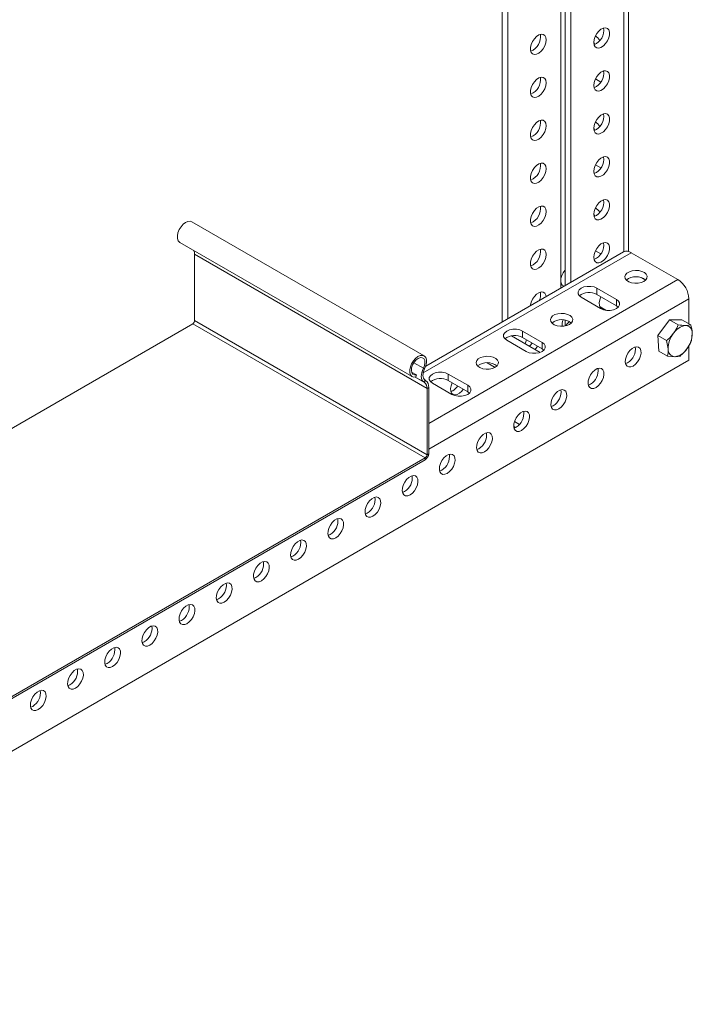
# Model space of a CAD drawing. Header units: millimetres. Extents: x -736 to 697, y -1539 to -44.
# Tile 3 of 7: x -302 to -46, y -1422 to -1048. Entities that reach past the tile are written whole.
import ezdxf

# ---------------------------------------------------------------- set-up
doc = ezdxf.new("R2010")
doc.units = ezdxf.units.MM

msp = doc.modelspace()

# ---------------------------------------------------------------- linework, layer by layer
at = {"color": 7, "linetype": 'Continuous', "lineweight": 15}
for p, q in [((-94.1, -951.1), (-94.1, -1148.6)), ((-118.14, -958.73), (-118.14, -1162.48)), ((-116.02, -959.96), (-116.02, -1161.26)), ((-70.07, -1135.68), (-70.07, -982.43)), ((-91.98, -988.55), (-91.98, -1147.38)), ((-82.89, -1056.96), (-83.31, -1056.03)), ((-80.59, -1071.27), (-82.68, -1070.06)), ((-82.89, -1089.62), (-83.31, -1088.69)), ((-80.59, -1103.93), (-82.68, -1102.72)), ((-82.89, -1122.28), (-83.31, -1121.35)), ((-147.81, -1175.37), (-236.2, -1124.34)), ((-240.75, -1132.23), (-152.36, -1183.25)), ((-235.1, -1161.9), (-235.1, -1136.71)), ((-72, -1135.84), (-147.18, -1179.25)), ((-80.59, -1136.59), (-82.68, -1135.38)), ((-51.32, -1146.34), (-69, -1136.14)), ((-95.04, -1148.59), (-94.56, -1148.86)), ((-74.65, -1153.9), (-82.08, -1149.61)), ((-82.08, -1152.06), (-74.65, -1156.35)), ((-88.09, -1153.08), (-80.66, -1157.37)), ((-74.65, -1156.35), (-73.95, -1156.89)), ((-47.08, -1163.16), (-47.08, -1153.69)), ((-80.91, -1156.74), (-78.72, -1158.01)), ((-406.52, -1261.67), (-235.8, -1163.12)), ((-94.1, -1161.79), (-94.1, -1163.88)), ((-58.9, -1167.59), (-54.48, -1161.65)), ((-54.48, -1161.65), (-49.73, -1161.63)), ((-54.48, -1161.65), (-51.14, -1163.57)), ((-49.73, -1161.63), (-46.39, -1163.56)), ((-46.39, -1163.56), (-48.35, -1163.8)), ((-103.73, -1174.05), (-114.61, -1167.77)), ((-102.94, -1170.22), (-110.36, -1165.94)), ((-58.57, -1173.51), (-58.9, -1167.59)), ((-58.9, -1167.59), (-55.56, -1169.52)), ((-46.06, -1169.48), (-45.81, -1166.76)), ((-116.37, -1169.41), (-108.95, -1173.69)), ((-110.36, -1168.39), (-102.94, -1172.67)), ((-55.56, -1169.52), (-54.99, -1172.72)), ((-47.08, -1176.96), (-47.08, -1171.44)), ((-102.94, -1172.67), (-102.26, -1173.18)), ((-58.57, -1173.51), (-55.23, -1175.44)), ((-471.34, -1421.89), (-47.08, -1176.96)), ((-70.41, -1177.98), (-71.19, -1178.31)), ((-55.23, -1175.44), (-52.45, -1175.67)), ((-152.58, -1181.52), (-150.75, -1182.57)), ((-150.75, -1182.57), (-150.92, -1183.38)), ((-131.22, -1186.55), (-138.65, -1182.27)), ((-147.7, -1185.44), (-147.94, -1185.29)), ((-147.24, -1184.67), (-147.48, -1184.52)), ((-144.66, -1185.74), (-137.23, -1190.02)), ((-138.65, -1184.72), (-131.22, -1189)), ((-84.55, -1186.15), (-85.33, -1186.48)), ((-146.71, -1212.92), (-146.71, -1187.74)), ((-146.07, -1212.55), (-146.07, -1187.37)), ((-136.88, -1188.6), (-137.66, -1188.93)), ((-131.22, -1189), (-130.54, -1189.51)), ((-98.7, -1194.31), (-99.48, -1194.64)), ((-113.72, -1202.16), (-113.01, -1202.57)), ((-112.84, -1202.47), (-113.62, -1202.81)), ((-126.98, -1210.64), (-127.76, -1210.97)), ((-356.86, -1335.06), (-147.41, -1214.15)), ((-356.86, -1335.79), (-147.41, -1214.88)), ((-141.12, -1218.8), (-141.9, -1219.13)), ((-155.26, -1226.97), (-156.04, -1227.3)), ((-169.41, -1235.13), (-170.19, -1235.46)), ((-183.55, -1243.3), (-184.33, -1243.63)), ((-197.69, -1251.46), (-198.47, -1251.79)), ((-211.83, -1259.62), (-212.61, -1259.95)), ((-225.97, -1267.79), (-226.76, -1268.12)), ((-240.12, -1275.95), (-240.9, -1276.28)), ((-254.26, -1284.12), (-255.04, -1284.45)), ((-268.4, -1292.28), (-269.18, -1292.61)), ((-282.54, -1300.44), (-283.32, -1300.78)), ((-296.69, -1308.61), (-297.47, -1308.94))]:
    msp.add_line(p, q, dxfattribs=at)
at = {"color": 7, "linetype": 'Continuous', "lineweight": 0}
for p, q in [((-95.87, -969.96), (-95.87, -1149.62)), ((-71.83, -983.45), (-71.83, -1135.75)), ((-235.1, -1136.71), (-146.71, -1187.74)), ((-148.17, -1181.84), (-69, -1136.14)), ((-146.07, -1201.04), (-51.32, -1146.34)), ((-65.42, -1145.55), (-63.6, -1146.6)), ((-82.08, -1149.61), (-82.08, -1152.06)), ((-146.07, -1210.84), (-47.08, -1153.69)), ((-74.65, -1153.9), (-74.65, -1156.35)), ((-235.8, -1163.12), (-147.41, -1214.15)), ((-235.1, -1161.9), (-146.71, -1212.92)), ((-110.36, -1165.94), (-110.36, -1168.39)), ((-102.94, -1170.22), (-102.94, -1172.67)), ((-151.73, -1177.97), (-148.1, -1180.07)), ((-120.79, -1179.72), (-123.81, -1177.98)), ((-147.61, -1180.25), (-148.1, -1180.07)), ((-138.65, -1182.27), (-138.65, -1184.72)), ((-151.18, -1183.44), (-147.7, -1185.44)), ((-151.16, -1183.43), (-147.94, -1185.29)), ((-147.48, -1184.52), (-147.94, -1185.29)), ((-147.7, -1185.44), (-147.24, -1184.67)), ((-131.22, -1186.55), (-131.22, -1189)), ((-146.07, -1187.37), (-146.71, -1187.74)), ((-113.43, -1200.3), (-111.54, -1201.39)), ((-146.71, -1212.92), (-146.07, -1212.55)), ((-147.41, -1214.88), (-147.41, -1214.15))]:
    msp.add_line(p, q, dxfattribs=at)
at = {"color": 7, "linetype": 'Continuous', "lineweight": 15, "flags": 128}
for points in [[(-83.32, -1056.22), (-83.18, -1055.12), (-82.79, -1053.96), (-82.18, -1052.85), (-81.41, -1051.89), (-80.54, -1051.15), (-79.64, -1050.72), (-78.81, -1050.61), (-78.11, -1050.85), (-77.6, -1051.42), (-77.34, -1052.25), (-77.34, -1053.29), (-77.6, -1054.43), (-78.11, -1055.57), (-78.81, -1056.62), (-79.64, -1057.48), (-80.54, -1058.07), (-81.41, -1058.35), (-82.18, -1058.28), (-82.79, -1057.87), (-83.18, -1057.17), (-83.32, -1056.22)], [(-101.35, -1055.2), (-101.48, -1054.26), (-101.87, -1053.55), (-102.48, -1053.14), (-103.25, -1053.07), (-104.13, -1053.35), (-105.02, -1053.94), (-105.85, -1054.8), (-106.56, -1055.85), (-107.06, -1056.99), (-107.32, -1058.13), (-107.32, -1059.17), (-107.06, -1060.01), (-106.56, -1060.57), (-105.85, -1060.81), (-105.02, -1060.71), (-104.13, -1060.27), (-103.25, -1059.53), (-102.48, -1058.57), (-101.87, -1057.46), (-101.48, -1056.3), (-101.35, -1055.2)], [(-101.35, -1071.53), (-101.48, -1070.59), (-101.87, -1069.88), (-102.48, -1069.47), (-103.25, -1069.4), (-104.13, -1069.68), (-105.02, -1070.27), (-105.85, -1071.13), (-106.56, -1072.18), (-107.06, -1073.32), (-107.32, -1074.47), (-107.32, -1075.5), (-107.06, -1076.34), (-106.56, -1076.9), (-105.85, -1077.14), (-105.02, -1077.04), (-104.13, -1076.6), (-103.25, -1075.86), (-102.48, -1074.9), (-101.87, -1073.79), (-101.48, -1072.63), (-101.35, -1071.53)], [(-83.32, -1072.55), (-83.18, -1071.45), (-82.79, -1070.29), (-82.18, -1069.18), (-81.41, -1068.22), (-80.54, -1067.48), (-79.64, -1067.05), (-78.81, -1066.94), (-78.11, -1067.18), (-77.6, -1067.75), (-77.34, -1068.58), (-77.34, -1069.62), (-77.6, -1070.76), (-78.11, -1071.9), (-78.81, -1072.95), (-79.64, -1073.81), (-80.54, -1074.41), (-81.41, -1074.68), (-82.18, -1074.61), (-82.79, -1074.2), (-83.18, -1073.5), (-83.32, -1072.55)], [(-83.32, -1088.88), (-83.18, -1087.78), (-82.79, -1086.62), (-82.18, -1085.51), (-81.41, -1084.55), (-80.54, -1083.82), (-79.64, -1083.38), (-78.81, -1083.27), (-78.11, -1083.51), (-77.6, -1084.08), (-77.34, -1084.91), (-77.34, -1085.95), (-77.6, -1087.09), (-78.11, -1088.23), (-78.81, -1089.28), (-79.64, -1090.14), (-80.54, -1090.74), (-81.41, -1091.01), (-82.18, -1090.94), (-82.79, -1090.53), (-83.18, -1089.83), (-83.32, -1088.88)], [(-101.35, -1087.86), (-101.48, -1086.92), (-101.87, -1086.21), (-102.48, -1085.8), (-103.25, -1085.73), (-104.13, -1086.01), (-105.02, -1086.6), (-105.85, -1087.46), (-106.56, -1088.51), (-107.06, -1089.66), (-107.32, -1090.8), (-107.32, -1091.83), (-107.06, -1092.67), (-106.56, -1093.23), (-105.85, -1093.47), (-105.02, -1093.37), (-104.13, -1092.93), (-103.25, -1092.19), (-102.48, -1091.23), (-101.87, -1090.12), (-101.48, -1088.96), (-101.35, -1087.86)], [(-83.32, -1105.21), (-83.18, -1104.11), (-82.79, -1102.96), (-82.18, -1101.85), (-81.41, -1100.88), (-80.54, -1100.15), (-79.64, -1099.71), (-78.81, -1099.6), (-78.11, -1099.84), (-77.6, -1100.41), (-77.34, -1101.24), (-77.34, -1102.28), (-77.6, -1103.42), (-78.11, -1104.57), (-78.81, -1105.61), (-79.64, -1106.47), (-80.54, -1107.07), (-81.41, -1107.34), (-82.18, -1107.27), (-82.79, -1106.87), (-83.18, -1106.16), (-83.32, -1105.21)], [(-101.35, -1104.19), (-101.48, -1103.25), (-101.87, -1102.54), (-102.48, -1102.13), (-103.25, -1102.06), (-104.13, -1102.34), (-105.02, -1102.93), (-105.85, -1103.79), (-106.56, -1104.84), (-107.06, -1105.99), (-107.32, -1107.13), (-107.32, -1108.16), (-107.06, -1109), (-106.56, -1109.56), (-105.85, -1109.8), (-105.02, -1109.7), (-104.13, -1109.26), (-103.25, -1108.53), (-102.48, -1107.56), (-101.87, -1106.45), (-101.48, -1105.29), (-101.35, -1104.19)], [(-101.35, -1120.52), (-101.48, -1119.58), (-101.87, -1118.87), (-102.48, -1118.46), (-103.25, -1118.4), (-104.13, -1118.67), (-105.02, -1119.26), (-105.85, -1120.12), (-106.56, -1121.17), (-107.06, -1122.32), (-107.32, -1123.46), (-107.32, -1124.49), (-107.06, -1125.33), (-106.56, -1125.89), (-105.85, -1126.13), (-105.02, -1126.03), (-104.13, -1125.59), (-103.25, -1124.86), (-102.48, -1123.89), (-101.87, -1122.78), (-101.48, -1121.62), (-101.35, -1120.52)], [(-83.32, -1121.54), (-83.18, -1120.44), (-82.79, -1119.29), (-82.18, -1118.18), (-81.41, -1117.21), (-80.54, -1116.48), (-79.64, -1116.04), (-78.81, -1115.93), (-78.11, -1116.18), (-77.6, -1116.74), (-77.34, -1117.57), (-77.34, -1118.61), (-77.6, -1119.75), (-78.11, -1120.9), (-78.81, -1121.95), (-79.64, -1122.8), (-80.54, -1123.4), (-81.41, -1123.67), (-82.18, -1123.6), (-82.79, -1123.2), (-83.18, -1122.49), (-83.32, -1121.54)], [(-236.2, -1124.34), (-236.79, -1124.15), (-237.64, -1124.21), (-238.54, -1124.61), (-239.45, -1125.31), (-240.27, -1126.25), (-240.95, -1127.35), (-241.43, -1128.53), (-241.67, -1129.69), (-241.65, -1130.73), (-241.37, -1131.58), (-240.85, -1132.16), (-240.75, -1132.23)], [(-83.32, -1137.87), (-83.18, -1136.77), (-82.79, -1135.62), (-82.18, -1134.51), (-81.41, -1133.54), (-80.54, -1132.81), (-79.64, -1132.37), (-78.81, -1132.27), (-78.11, -1132.51), (-77.6, -1133.07), (-77.34, -1133.91), (-77.34, -1134.94), (-77.6, -1136.08), (-78.11, -1137.23), (-78.81, -1138.28), (-79.64, -1139.14), (-80.54, -1139.73), (-81.41, -1140), (-82.18, -1139.93), (-82.79, -1139.53), (-83.18, -1138.82), (-83.32, -1137.87)], [(-101.35, -1136.86), (-101.48, -1135.91), (-101.87, -1135.2), (-102.48, -1134.8), (-103.25, -1134.73), (-104.13, -1135), (-105.02, -1135.59), (-105.85, -1136.45), (-106.56, -1137.5), (-107.06, -1138.65), (-107.32, -1139.79), (-107.32, -1140.82), (-107.06, -1141.66), (-106.56, -1142.22), (-105.85, -1142.46), (-105.02, -1142.36), (-104.13, -1141.92), (-103.25, -1141.19), (-102.48, -1140.22), (-101.87, -1139.11), (-101.48, -1137.96), (-101.35, -1136.86)], [(-94.1, -1142.71), (-94.23, -1142.85), (-94.94, -1143.8), (-95.47, -1144.86), (-95.79, -1145.94), (-95.86, -1146.96), (-95.68, -1147.8), (-95.27, -1148.42), (-95.04, -1148.59)], [(-64.22, -1147.06), (-63.47, -1146.47), (-63.05, -1145.78), (-63.01, -1145.05), (-63.33, -1144.34), (-64.01, -1143.72), (-64.97, -1143.25), (-66.13, -1142.95), (-67.39, -1142.87), (-68.63, -1143.01), (-69.75, -1143.35), (-70.65, -1143.87), (-71.24, -1144.51), (-71.48, -1145.23), (-71.33, -1145.96), (-70.83, -1146.63), (-70, -1147.18), (-68.93, -1147.57), (-67.7, -1147.76), (-66.44, -1147.73), (-65.24, -1147.49), (-64.22, -1147.06)], [(-82.08, -1149.61), (-83.15, -1149.16), (-84.42, -1148.92), (-85.75, -1148.92), (-87.01, -1149.16), (-88.09, -1149.61), (-88.87, -1150.23), (-89.28, -1150.96), (-89.28, -1151.73), (-88.87, -1152.46), (-88.09, -1153.08)], [(-101.37, -1152.8), (-101.48, -1152.24), (-101.87, -1151.53), (-102.48, -1151.13), (-103.25, -1151.06), (-104.13, -1151.33), (-105.02, -1151.92), (-105.85, -1152.78), (-106.56, -1153.83), (-107.06, -1154.98), (-107.32, -1156.12), (-107.34, -1156.24)], [(-80.56, -1152.93), (-80.99, -1154.04), (-81.19, -1155.16), (-81.12, -1156.16), (-80.79, -1156.93), (-80.23, -1157.42), (-79.49, -1157.57), (-79.47, -1157.57)], [(-80.66, -1157.37), (-79.59, -1157.82), (-78.32, -1158.05), (-76.99, -1158.05), (-75.73, -1157.82), (-74.65, -1157.37), (-73.87, -1156.74), (-73.46, -1156.01), (-73.46, -1155.25), (-73.87, -1154.52), (-74.65, -1153.9)], [(-92.51, -1163.39), (-91.76, -1162.8), (-91.34, -1162.11), (-91.29, -1161.38), (-91.62, -1160.67), (-92.29, -1160.05), (-93.25, -1159.57), (-94.41, -1159.28), (-95.67, -1159.2), (-96.92, -1159.34), (-98.04, -1159.68), (-98.93, -1160.19), (-99.52, -1160.84), (-99.76, -1161.56), (-99.62, -1162.29), (-99.11, -1162.96), (-98.29, -1163.51), (-97.21, -1163.9), (-95.99, -1164.09), (-94.72, -1164.06), (-93.53, -1163.82), (-92.51, -1163.39)], [(-110.36, -1165.94), (-111.44, -1165.49), (-112.7, -1165.25), (-114.03, -1165.25), (-115.3, -1165.49), (-116.37, -1165.94), (-117.15, -1166.56), (-117.57, -1167.29), (-117.57, -1168.06), (-117.15, -1168.79), (-116.37, -1169.41)], [(-108.85, -1169.26), (-109.27, -1170.37), (-109.38, -1170.79)], [(-108.95, -1173.69), (-107.87, -1174.14), (-106.61, -1174.38), (-105.28, -1174.38), (-104.01, -1174.14), (-102.94, -1173.69), (-102.16, -1173.07), (-101.75, -1172.34), (-101.75, -1171.57), (-102.16, -1170.84), (-102.94, -1170.22)], [(-147.61, -1180.25), (-147.13, -1179.07), (-146.89, -1177.92), (-146.91, -1176.87), (-147.19, -1176.02), (-147.7, -1175.44), (-148.41, -1175.17), (-149.25, -1175.24), (-150.16, -1175.64), (-151.06, -1176.33), (-151.88, -1177.27), (-152.56, -1178.37), (-153.04, -1179.55), (-153.28, -1180.71), (-153.26, -1181.76), (-152.98, -1182.6), (-152.47, -1183.18), (-151.76, -1183.45), (-150.92, -1183.38)], [(-105.69, -1172.92), (-105.17, -1172.4), (-104.63, -1171.7)], [(-68.29, -1179.21), (-69.18, -1179.56), (-69.98, -1179.58), (-70.64, -1179.26), (-71.09, -1178.62), (-71.29, -1177.73), (-71.22, -1176.66), (-70.89, -1175.5), (-70.33, -1174.37), (-69.59, -1173.36), (-68.74, -1172.56), (-67.84, -1172.05), (-66.99, -1171.86), (-66.25, -1172.01), (-65.69, -1172.5), (-65.36, -1173.27), (-65.29, -1174.27), (-65.49, -1175.39), (-65.94, -1176.54), (-66.6, -1177.63), (-67.4, -1178.54), (-68.29, -1179.21)], [(-148.1, -1180.07), (-147.68, -1179), (-147.51, -1177.97), (-147.6, -1177.08), (-147.94, -1176.41), (-148.51, -1176.04), (-149.24, -1176.01), (-150.05, -1176.31), (-150.87, -1176.92), (-151.6, -1177.78), (-152.19, -1178.79), (-152.55, -1179.86), (-152.66, -1180.87), (-152.51, -1181.72), (-152.11, -1182.32), (-151.51, -1182.62), (-150.75, -1182.57)], [(-120.79, -1179.71), (-120.04, -1179.13), (-119.62, -1178.44), (-119.57, -1177.7), (-119.9, -1177), (-120.58, -1176.38), (-121.54, -1175.9), (-122.7, -1175.61), (-123.96, -1175.53), (-125.2, -1175.66), (-126.32, -1176.01), (-127.22, -1176.52), (-127.81, -1177.17), (-128.04, -1177.89), (-127.9, -1178.61), (-127.4, -1179.28), (-126.57, -1179.84), (-125.5, -1180.23), (-124.27, -1180.42), (-123.01, -1180.39), (-121.81, -1180.15), (-120.79, -1179.71)], [(-147.94, -1185.29), (-148.33, -1184.94), (-148.63, -1184.47), (-148.82, -1183.89), (-148.89, -1183.22), (-148.86, -1182.47), (-148.71, -1181.68), (-148.45, -1180.87), (-148.1, -1180.07)], [(-147.48, -1184.52), (-147.8, -1184.23), (-148.04, -1183.85), (-148.19, -1183.37), (-148.26, -1182.82), (-148.23, -1182.22), (-148.11, -1181.57), (-147.9, -1180.91), (-147.61, -1180.25)], [(-138.65, -1182.27), (-139.72, -1181.81), (-140.99, -1181.58), (-142.32, -1181.58), (-143.58, -1181.81), (-144.66, -1182.27), (-145.44, -1182.89), (-145.85, -1183.62), (-145.85, -1184.38), (-145.44, -1185.11), (-144.66, -1185.74)], [(-82.43, -1187.37), (-83.32, -1187.73), (-84.12, -1187.75), (-84.78, -1187.42), (-85.23, -1186.78), (-85.43, -1185.89), (-85.36, -1184.82), (-85.03, -1183.67), (-84.48, -1182.54), (-83.74, -1181.53), (-82.88, -1180.73), (-81.98, -1180.21), (-81.13, -1180.02), (-80.39, -1180.18), (-79.83, -1180.66), (-79.5, -1181.44), (-79.43, -1182.43), (-79.63, -1183.55), (-80.08, -1184.71), (-80.74, -1185.79), (-81.55, -1186.71), (-82.43, -1187.37)], [(-137.13, -1185.59), (-137.56, -1186.7), (-137.75, -1187.82), (-137.69, -1188.81), (-137.36, -1189.59), (-136.8, -1190.07), (-136.06, -1190.23), (-135.21, -1190.04), (-134.31, -1189.52), (-133.45, -1188.72), (-132.91, -1188.03)], [(-137.23, -1190.02), (-136.16, -1190.47), (-134.89, -1190.71), (-133.56, -1190.71), (-132.3, -1190.47), (-131.22, -1190.02), (-130.44, -1189.4), (-130.03, -1188.67), (-130.03, -1187.9), (-130.44, -1187.17), (-131.22, -1186.55)], [(-96.57, -1195.54), (-97.46, -1195.89), (-98.27, -1195.91), (-98.92, -1195.59), (-99.37, -1194.95), (-99.57, -1194.05), (-99.5, -1192.98), (-99.18, -1191.83), (-98.62, -1190.7), (-97.88, -1189.69), (-97.02, -1188.89), (-96.13, -1188.37), (-95.27, -1188.19), (-94.53, -1188.34), (-93.97, -1188.83), (-93.64, -1189.6), (-93.58, -1190.59), (-93.78, -1191.72), (-94.22, -1192.87), (-94.88, -1193.96), (-95.69, -1194.87), (-96.57, -1195.54)], [(-110.72, -1203.7), (-111.6, -1204.06), (-112.41, -1204.07), (-113.07, -1203.75), (-113.51, -1203.11), (-113.71, -1202.22), (-113.65, -1201.15), (-113.32, -1200), (-112.76, -1198.87), (-112.02, -1197.86), (-111.16, -1197.06), (-110.27, -1196.54), (-109.41, -1196.35), (-108.67, -1196.51), (-108.11, -1196.99), (-107.79, -1197.77), (-107.72, -1198.76), (-107.92, -1199.88), (-108.37, -1201.04), (-109.02, -1202.12), (-109.83, -1203.03), (-110.72, -1203.7)], [(-124.86, -1211.86), (-125.74, -1212.22), (-126.55, -1212.24), (-127.21, -1211.91), (-127.66, -1211.28), (-127.85, -1210.38), (-127.79, -1209.31), (-127.46, -1208.16), (-126.9, -1207.03), (-126.16, -1206.02), (-125.31, -1205.22), (-124.41, -1204.7), (-123.55, -1204.51), (-122.81, -1204.67), (-122.26, -1205.16), (-121.93, -1205.93), (-121.86, -1206.92), (-122.06, -1208.05), (-122.51, -1209.2), (-123.17, -1210.28), (-123.97, -1211.2), (-124.86, -1211.86)], [(-139, -1220.03), (-139.89, -1220.38), (-140.69, -1220.4), (-141.35, -1220.08), (-141.8, -1219.44), (-142, -1218.55), (-141.93, -1217.48), (-141.6, -1216.32), (-141.04, -1215.19), (-140.3, -1214.18), (-139.45, -1213.38), (-138.55, -1212.87), (-137.7, -1212.68), (-136.96, -1212.83), (-136.4, -1213.32), (-136.07, -1214.09), (-136, -1215.09), (-136.2, -1216.21), (-136.65, -1217.36), (-137.31, -1218.45), (-138.11, -1219.36), (-139, -1220.03)], [(-153.14, -1228.19), (-154.03, -1228.55), (-154.84, -1228.57), (-155.49, -1228.24), (-155.94, -1227.6), (-156.14, -1226.71), (-156.07, -1225.64), (-155.75, -1224.49), (-155.19, -1223.36), (-154.45, -1222.35), (-153.59, -1221.55), (-152.69, -1221.03), (-151.84, -1220.84), (-151.1, -1221), (-150.54, -1221.48), (-150.21, -1222.26), (-150.15, -1223.25), (-150.35, -1224.37), (-150.79, -1225.53), (-151.45, -1226.61), (-152.26, -1227.53), (-153.14, -1228.19)], [(-167.28, -1236.36), (-168.17, -1236.71), (-168.98, -1236.73), (-169.63, -1236.41), (-170.08, -1235.77), (-170.28, -1234.87), (-170.21, -1233.8), (-169.89, -1232.65), (-169.33, -1231.52), (-168.59, -1230.51), (-167.73, -1229.71), (-166.84, -1229.2), (-165.98, -1229.01), (-165.24, -1229.16), (-164.68, -1229.65), (-164.35, -1230.42), (-164.29, -1231.41), (-164.49, -1232.54), (-164.94, -1233.69), (-165.59, -1234.78), (-166.4, -1235.69), (-167.28, -1236.36)], [(-181.43, -1244.52), (-182.31, -1244.88), (-183.12, -1244.89), (-183.78, -1244.57), (-184.22, -1243.93), (-184.42, -1243.04), (-184.36, -1241.97), (-184.03, -1240.82), (-183.47, -1239.69), (-182.73, -1238.68), (-181.87, -1237.88), (-180.98, -1237.36), (-180.12, -1237.17), (-179.38, -1237.33), (-178.82, -1237.81), (-178.5, -1238.59), (-178.43, -1239.58), (-178.63, -1240.7), (-179.08, -1241.86), (-179.73, -1242.94), (-180.54, -1243.85), (-181.43, -1244.52)], [(-195.57, -1252.68), (-196.45, -1253.04), (-197.26, -1253.06), (-197.92, -1252.73), (-198.37, -1252.1), (-198.57, -1251.2), (-198.5, -1250.13), (-198.17, -1248.98), (-197.61, -1247.85), (-196.87, -1246.84), (-196.02, -1246.04), (-195.12, -1245.52), (-194.26, -1245.33), (-193.52, -1245.49), (-192.97, -1245.98), (-192.64, -1246.75), (-192.57, -1247.74), (-192.77, -1248.87), (-193.22, -1250.02), (-193.88, -1251.1), (-194.68, -1252.02), (-195.57, -1252.68)], [(-209.71, -1260.85), (-210.6, -1261.21), (-211.4, -1261.22), (-212.06, -1260.9), (-212.51, -1260.26), (-212.71, -1259.37), (-212.64, -1258.3), (-212.31, -1257.15), (-211.76, -1256.01), (-211.01, -1255), (-210.16, -1254.2), (-209.26, -1253.69), (-208.41, -1253.5), (-207.67, -1253.65), (-207.11, -1254.14), (-206.78, -1254.91), (-206.71, -1255.91), (-206.91, -1257.03), (-207.36, -1258.19), (-208.02, -1259.27), (-208.83, -1260.18), (-209.71, -1260.85)], [(-223.85, -1269.01), (-224.74, -1269.37), (-225.55, -1269.39), (-226.2, -1269.06), (-226.65, -1268.42), (-226.85, -1267.53), (-226.78, -1266.46), (-226.46, -1265.31), (-225.9, -1264.18), (-225.16, -1263.17), (-224.3, -1262.37), (-223.41, -1261.85), (-222.55, -1261.66), (-221.81, -1261.82), (-221.25, -1262.3), (-220.92, -1263.08), (-220.86, -1264.07), (-221.06, -1265.19), (-221.5, -1266.35), (-222.16, -1267.43), (-222.97, -1268.35), (-223.85, -1269.01)], [(-238, -1277.18), (-238.88, -1277.53), (-239.69, -1277.55), (-240.34, -1277.23), (-240.79, -1276.59), (-240.99, -1275.7), (-240.93, -1274.63), (-240.6, -1273.47), (-240.04, -1272.34), (-239.3, -1271.33), (-238.44, -1270.53), (-237.55, -1270.02), (-236.69, -1269.83), (-235.95, -1269.98), (-235.39, -1270.47), (-235.07, -1271.24), (-235, -1272.24), (-235.2, -1273.36), (-235.65, -1274.51), (-236.3, -1275.6), (-237.11, -1276.51), (-238, -1277.18)], [(-252.14, -1285.34), (-253.02, -1285.7), (-253.83, -1285.71), (-254.49, -1285.39), (-254.93, -1284.75), (-255.13, -1283.86), (-255.07, -1282.79), (-254.74, -1281.64), (-254.18, -1280.51), (-253.44, -1279.5), (-252.59, -1278.7), (-251.69, -1278.18), (-250.83, -1277.99), (-250.09, -1278.15), (-249.53, -1278.63), (-249.21, -1279.41), (-249.14, -1280.4), (-249.34, -1281.52), (-249.79, -1282.68), (-250.44, -1283.76), (-251.25, -1284.67), (-252.14, -1285.34)], [(-266.28, -1293.5), (-267.17, -1293.86), (-267.97, -1293.88), (-268.63, -1293.55), (-269.08, -1292.92), (-269.28, -1292.02), (-269.21, -1290.95), (-268.88, -1289.8), (-268.32, -1288.67), (-267.58, -1287.66), (-266.73, -1286.86), (-265.83, -1286.34), (-264.98, -1286.15), (-264.24, -1286.31), (-263.68, -1286.8), (-263.35, -1287.57), (-263.28, -1288.56), (-263.48, -1289.69), (-263.93, -1290.84), (-264.59, -1291.92), (-265.39, -1292.84), (-266.28, -1293.5)], [(-280.42, -1301.67), (-281.31, -1302.03), (-282.11, -1302.04), (-282.77, -1301.72), (-283.22, -1301.08), (-283.42, -1300.19), (-283.35, -1299.12), (-283.02, -1297.97), (-282.47, -1296.83), (-281.73, -1295.82), (-280.87, -1295.03), (-279.97, -1294.51), (-279.12, -1294.32), (-278.38, -1294.47), (-277.82, -1294.96), (-277.49, -1295.73), (-277.42, -1296.73), (-277.62, -1297.85), (-278.07, -1299.01), (-278.73, -1300.09), (-279.54, -1301), (-280.42, -1301.67)], [(-294.56, -1309.83), (-295.45, -1310.19), (-296.26, -1310.21), (-296.91, -1309.88), (-297.36, -1309.25), (-297.56, -1308.35), (-297.49, -1307.28), (-297.17, -1306.13), (-296.61, -1305), (-295.87, -1303.99), (-295.01, -1303.19), (-294.12, -1302.67), (-293.26, -1302.48), (-292.52, -1302.64), (-291.96, -1303.12), (-291.63, -1303.9), (-291.57, -1304.89), (-291.77, -1306.02), (-292.21, -1307.17), (-292.87, -1308.25), (-293.68, -1309.17), (-294.56, -1309.83)]]:
    msp.add_lwpolyline(points, dxfattribs=at)
at = {"color": 7, "linetype": 'Continuous', "lineweight": 15}
for centre, radius, start, end in [((-85.37, -1051.56), 5.91, 291.4243, 8.5811), ((-109.41, -1054.02), 5.91, 291.4243, 8.5811), ((-85.76, -1058.56), 5.73, 33.0771, 57.5286), ((-109.41, -1070.35), 5.91, 291.4245, 8.5809), ((-85.37, -1067.89), 5.91, 291.4243, 8.5811), ((-85.37, -1084.23), 5.91, 291.4245, 8.5809), ((-109.41, -1086.68), 5.91, 291.4241, 8.5813), ((-85.76, -1091.22), 5.73, 33.0753, 57.5309), ((-85.37, -1100.56), 5.91, 291.4241, 8.5813), ((-109.41, -1103.01), 5.91, 291.4245, 8.5809), ((-109.41, -1119.34), 5.91, 291.4245, 8.5809), ((-85.37, -1116.89), 5.91, 291.4245, 8.5809), ((-85.76, -1123.89), 5.73, 33.0789, 57.5264), ((-85.37, -1133.22), 5.91, 291.4245, 8.5809), ((-238.65, -1136.64), 3.55, 358.877, 21.447), ((-109.41, -1135.67), 5.91, 291.4241, 8.5813), ((-70.75, -1138.59), 3.02, 54.382, 114.3079), ((-67.23, -1151.17), 5.91, 51.4329, 128.5671), ((-56.29, -1154.11), 9.22, 2.6053, 57.3946), ((-108.38, -1152.06), 4.9, 332.1597, 11.0484), ((-85.04, -1157.31), 6.03, 60.5654, 128.1573), ((-236.63, -1161.83), 1.54, 302.6054, 357.3946), ((-95.51, -1167.49), 5.91, 51.4329, 128.5671), ((-90.23, -1163.59), 5.1, 157.8605, 185.7388), ((-97.75, -1158.89), 6.17, 304.182, 326.3891), ((-47.46, -1170.2), 6.46, 97.9611, 148.0471), ((-48.5, -1166.5), 2.7, 354.5456, 86.8756), ((-113.33, -1173.64), 6.03, 60.5655, 128.1573), ((-45.36, -1172.71), 9.62, 141.9529, 180.0126), ((-55.44, -1166.76), 9.62, 321.9531, 0.0124), ((-112.19, -1166.83), 6.55, 311.9446, 326.1565), ((-73.52, -1172.77), 6.07, 300.8354, 7.8961), ((-52.3, -1172.97), 2.7, 174.5466, 266.8746), ((-53.34, -1169.27), 6.46, 277.9617, 328.0464), ((-123.8, -1183.82), 5.91, 51.4329, 128.5671), ((-87.67, -1180.93), 6.07, 300.8354, 7.8961), ((-149.31, -1187.5), 2.61, 354.7431, 51.9907), ((-149.13, -1187.09), 3.07, 354.7432, 51.9908), ((-141.61, -1189.97), 6.03, 60.5653, 128.1574), ((-140.09, -1183.45), 6.06, 301.9686, 326.4825), ((-101.81, -1189.1), 6.07, 300.8355, 7.896), ((-115.95, -1197.26), 6.07, 300.8354, 7.8961), ((-130.09, -1205.43), 6.07, 300.8355, 7.896), ((-148.99, -1212.42), 2.92, 302.6053, 357.3947), ((-144.23, -1213.59), 6.07, 300.8355, 7.896), ((-148.24, -1212.85), 1.54, 302.6054, 357.3946), ((-158.38, -1221.75), 6.07, 300.8352, 7.8963), ((-172.52, -1229.92), 6.07, 300.8355, 7.896), ((-186.66, -1238.08), 6.07, 300.8355, 7.896), ((-200.8, -1246.25), 6.07, 300.8355, 7.896), ((-214.94, -1254.41), 6.07, 300.8352, 7.8963), ((-229.09, -1262.57), 6.07, 300.8351, 7.8965), ((-243.23, -1270.74), 6.07, 300.8353, 7.896), ((-257.37, -1278.9), 6.07, 300.8355, 7.8961), ((-271.51, -1287.07), 6.07, 300.8355, 7.8959), ((-285.66, -1295.23), 6.07, 300.8353, 7.896), ((-299.8, -1303.39), 6.07, 300.8355, 7.8961)]:
    msp.add_arc(centre, radius, start, end, dxfattribs=at)
for points, knots in [([(-51.14, -1163.57), (-51.53, -1164.41), (-52.04, -1165.52), (-52.77, -1166.54), (-52.94, -1166.78)], [0, 0, 0, 0, 0.7581484, 1, 1, 1, 1]), ([(-48.35, -1163.8), (-48.41, -1163.8), (-49.22, -1163.8), (-50.22, -1163.68), (-51.14, -1163.57)], [0, 0, 0, 0, 0.070215, 1, 1, 1, 1]), ([(-45.81, -1166.76), (-45.82, -1166.69), (-45.88, -1165.68), (-46.14, -1164.58), (-46.39, -1163.56)], [0, 0, 0, 0, 0.070219, 1, 1, 1, 1]), ([(-52.94, -1166.78), (-53.57, -1167.53), (-54.39, -1168.5), (-55.35, -1169.33), (-55.56, -1169.52)], [0, 0, 0, 0, 0.7762864, 1, 1, 1, 1]), ([(-47.86, -1172.69), (-47.68, -1172.44), (-46.95, -1171.43), (-46.44, -1170.32), (-46.06, -1169.48)], [0, 0, 0, 0, 0.241852, 1, 1, 1, 1]), ([(-54.99, -1172.72), (-54.98, -1172.79), (-54.93, -1173.78), (-55.09, -1174.64), (-55.23, -1175.44)], [0, 0, 0, 0, 0.070212, 1, 1, 1, 1]), ([(-52.45, -1175.67), (-52.39, -1175.67), (-51.59, -1175.66), (-51.02, -1175.54), (-50.48, -1175.42)], [0, 0, 0, 0, 0.070216, 1, 1, 1, 1]), ([(-50.48, -1175.42), (-50.26, -1175.24), (-49.3, -1174.41), (-48.49, -1173.44), (-47.86, -1172.69)], [0, 0, 0, 0, 0.223714, 1, 1, 1, 1])]:
    msp.add_open_spline(points, degree=3, knots=knots, dxfattribs=at)

doc.saveas('drawing.dxf')
